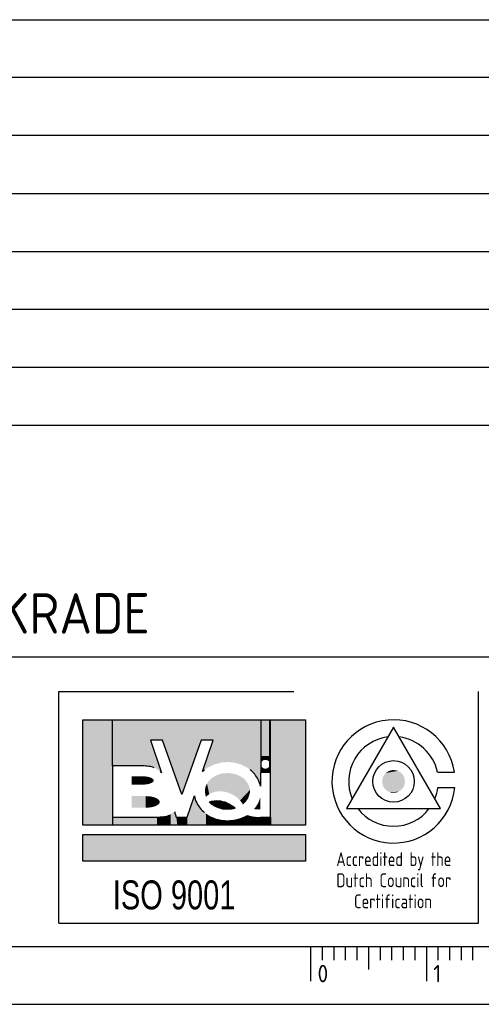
# Model space of a CAD drawing. Extents: x 0 to 841, y 0 to 594.
# Tile 4 of 6: x 711 to 751, y 0 to 85. Entities that reach past the tile are written whole.
import ezdxf
from ezdxf.enums import TextEntityAlignment as Align

# ---------------------------------------------------------------- set-up
doc = ezdxf.new("R2010")
doc.units = 0
doc.header["$LTSCALE"] = 25
doc.header["$MEASUREMENT"] = 0
doc.layers.get('0').update_dxf_attribs({"linetype": 'CONTINUOUS'})
doc.layers.add('E--L$2A-_KADER', color=7, linetype='CONTINUOUS')
doc.layers.add('E--L$4A-_STEMPEL', color=3, linetype='CONTINUOUS')
doc.styles.add('ISO', font='isocp.shx')
doc.styles.get("Standard").update_dxf_attribs({"font": 'isocp2.shx'})
doc.styles.add('UNIV', font='UNIV.SHX')

# ---------------------------------------------------------------- blocks, each defined once
blk = doc.blocks.new('STEMPEL')
at = {"layer": 'E--L$4A-_STEMPEL', "color": 3}
for p, q in [((-185, 85), (-5, 85)), ((-185, 55), (-5, 55)), ((-185, 30), (-5, 30)), ((-126.75, 7), (-126.75, 27)), ((-126.75, 27), (-106.449, 27)), ((-90.5, 7), (-90.5, 27)), ((-126.75, 7), (-90.5, 7))]:
    blk.add_line(p, q, dxfattribs=at)
at = {"layer": 'E--L$4A-_STEMPEL', "color": 2}
for p, q in [((-5, 80), (-185, 80)), ((-5, 75), (-185, 75)), ((-185, 70), (-5, 70)), ((-185, 65), (-5, 65)), ((-185, 60), (-5, 60)), ((-185, 50), (-5, 50)), ((-124.679, 15.453), (-124.679, 24.572)), ((-124.679, 24.572), (-105.436, 24.572)), ((-105.436, 24.572), (-105.436, 15.453)), ((-118.834, 22.815), (-117.887, 19.992)), ((-117.789, 22.815), (-118.834, 22.815)), ((-116.126, 18.104), (-117.789, 22.815)), ((-114.463, 22.815), (-116.126, 18.104)), ((-113.418, 22.815), (-114.463, 22.815)), ((-114.334, 20.087), (-113.418, 22.815)), ((-122.112, 20.582), (-122.112, 16.164)), ((-119.5, 20.582), (-122.112, 20.582)), ((-109.329, 20.012), (-109.329, 18.836)), ((-108.474, 20.012), (-109.329, 20.012)), ((-108.474, 16.164), (-108.474, 20.012)), ((-115.651, 16.164), (-115.04, 17.983)), ((-122.112, 16.164), (-118.264, 16.164)), ((-116.761, 16.64), (-116.601, 16.164)), ((-116.601, 16.164), (-116.126, 16.164)), ((-116.126, 16.164), (-115.651, 16.164)), ((-109.329, 16.164), (-108.474, 16.164)), ((-105.436, 15.453), (-124.679, 15.453)), ((-124.679, 12.353), (-124.679, 14.657)), ((-124.679, 14.657), (-105.436, 14.657)), ((-105.436, 14.657), (-105.436, 12.353)), ((-105.436, 12.353), (-124.679, 12.353))]:
    blk.add_line(p, q, dxfattribs=at)
at = {"layer": 'E--L$4A-_STEMPEL', "color": 2, "linetype": 'CONTINUOUS'}
for p, q in [((-122.112, 20.582), (-122.112, 24.572)), ((-109.282, 20.012), (-109.282, 24.572)), ((-108.521, 20.012), (-108.521, 24.572)), ((-108.474, 20.012), (-108.474, 24.572)), ((-122.112, 16.164), (-122.112, 15.453)), ((-108.474, 16.164), (-108.474, 15.453))]:
    blk.add_line(p, q, dxfattribs=at)
at = {"layer": 'E--L$4A-_STEMPEL', "color": 3}
blk.add_lwpolyline([(-97.833, 23.926), (-101.891, 16.898), (-93.776, 16.898)], close=True, dxfattribs=at)
for points in [[(-94.045, 20.051), (-92.575, 20.051)], [(-93.994, 18.721), (-92.538, 18.721)]]:
    blk.add_lwpolyline(points, dxfattribs=at)
at = {"layer": 'E--L$4A-_STEMPEL', "color": 2}
blk.add_lwpolyline([(-113.752, 17.471, -0.04063), (-113.497, 17.545, -0.089224), (-112.797, 17.559, -0.080644), (-112.063, 17.317, -0.070464), (-111.512, 16.924, -0.070464), (-112.182, 16.829, -0.080644), (-112.945, 16.953, -0.089224), (-113.559, 17.288, -0.04063)], format="xyb", close=True, dxfattribs=at)
at = {"layer": 'E--L$4A-_STEMPEL', "color": 3}
blk.add_circle((-97.833, 19.241), 1.793, dxfattribs=at)
for radius, start, end in [(5.321, 8.75541, 354.39319), (3.874, 97.20337, 202.79663), (3.874, 12.06764, 82.79663), (3.874, 337.20337, 352.2882), (3.874, 217.20337, 322.79663)]:
    blk.add_arc((-97.833, 19.241), radius, start, end, dxfattribs=at)
at = {"layer": 'E--L$4A-_STEMPEL', "color": 2}
for centre, radius, start, end in [((-119.5, 17.151), 3.431, 81.1708, 90), ((-119.332, 18.232), 2.338, 69.44395, 81.1708), ((-118.702, 19.324), 1.054, 39.36778, 47.84451), ((-112.532, 18.229), 2.588, 128.83701, 134.13657), ((-111.833, 18.229), 2.588, 27.22568, 51.16299), ((-111.507, 18.397), 2.222, 11.3929, 27.22568), ((-112.857, 18.397), 2.222, 190.73137, 207.22568), ((-112.532, 18.565), 2.588, 207.22568, 231.16299), ((-118.264, 19.595), 3.431, 270, 278.8292)]:
    blk.add_arc(centre, radius, start, end, dxfattribs=at)
at = {"layer": 'E--L$4A-_STEMPEL', "color": 2, "linetype": 'CONTINUOUS'}
for points in [[(-124.679, 15.453), (-124.679, 24.572), (-122.112, 15.453), (-122.112, 24.572)], [(-122.112, 20.582), (-122.112, 24.572), (-119.5, 20.582), (-119.53, 24.572)], [(-118.834, 22.815), (-119.53, 24.566), (-117.789, 22.815), (-117.797, 24.572)], [(-119.127, 20.562), (-119.53, 24.572), (-118.565, 20.44), (-119.53, 24.566)], [(-119.5, 20.582), (-119.53, 24.572), (-119.127, 20.562), (-119.53, 24.572)], [(-118.271, 20.307), (-119.53, 24.566), (-117.887, 19.992), (-118.834, 22.815)], [(-118.565, 20.44), (-119.53, 24.566), (-118.271, 20.307), (-119.53, 24.566)], [(-117.789, 22.815), (-117.797, 24.572), (-116.126, 18.104), (-116.199, 24.572)], [(-116.126, 18.104), (-116.199, 24.572), (-114.463, 22.815), (-114.467, 24.572)], [(-114.463, 22.815), (-114.467, 24.572), (-113.418, 22.815), (-112.779, 24.572)], [(-114.334, 20.087), (-113.418, 22.815), (-113.886, 20.437), (-112.779, 24.572)], [(-113.886, 20.437), (-112.779, 24.572), (-113.312, 20.719), (-112.62, 24.572)], [(-113.312, 20.719), (-112.62, 24.572), (-112.68, 20.877), (-112.253, 24.572)], [(-112.68, 20.877), (-112.253, 24.572), (-112.182, 20.914), (-112.128, 24.572)], [(-112.182, 20.914), (-112.128, 24.572), (-111.608, 20.865), (-111.6, 24.572)], [(-111.608, 20.865), (-111.6, 24.572), (-111.072, 20.726), (-110.912, 24.572)], [(-111.072, 20.726), (-110.912, 24.572), (-110.428, 20.405), (-110.322, 24.572)], [(-110.428, 20.405), (-110.322, 24.572), (-110.039, 20.095), (-109.776, 24.572)], [(-110.039, 20.095), (-109.776, 24.572), (-109.623, 19.577), (-109.714, 24.572)], [(-109.623, 19.577), (-109.714, 24.572), (-109.329, 18.836), (-109.329, 24.572)], [(-109.329, 20.012), (-109.329, 24.572), (-109.282, 20.012), (-109.282, 24.572)], [(-109.282, 21.442), (-109.282, 24.572), (-108.521, 21.437), (-108.521, 24.572)], [(-108.521, 20.012), (-108.521, 24.572), (-108.474, 20.012), (-108.474, 24.572)], [(-108.474, 15.453), (-108.474, 24.572), (-105.436, 15.453), (-105.436, 24.572)], [(-109.282, 21.437), (-109.282, 20.725), (-109.26, 21.437), (-109.264, 20.841)], [(-109.26, 21.437), (-109.264, 20.841), (-109.234, 21.437), (-109.231, 20.914)], [(-109.234, 21.437), (-109.231, 20.914), (-109.194, 21.437), (-109.196, 20.966)], [(-109.194, 21.437), (-109.196, 20.966), (-109.155, 21.437), (-109.154, 21.009)], [(-109.155, 21.437), (-109.154, 21.009), (-109.111, 21.437), (-109.111, 21.042)], [(-109.111, 21.437), (-109.111, 21.042), (-109.068, 21.437), (-109.066, 21.068)], [(-109.068, 21.437), (-109.066, 21.068), (-109.029, 21.437), (-109.019, 21.087)], [(-109.029, 21.437), (-109.019, 21.087), (-108.983, 21.437), (-108.991, 21.095)], [(-108.983, 21.437), (-108.991, 21.095), (-108.94, 21.437), (-108.938, 21.103)], [(-108.94, 21.437), (-108.938, 21.103), (-108.899, 21.437), (-108.899, 21.105)], [(-108.899, 21.437), (-108.899, 21.105), (-108.837, 21.437), (-108.863, 21.103)], [(-108.837, 21.437), (-108.863, 21.103), (-108.81, 21.437), (-108.806, 21.093)], [(-108.81, 21.437), (-108.806, 21.093), (-108.761, 21.437), (-108.765, 21.08)], [(-108.761, 21.437), (-108.765, 21.08), (-108.728, 21.437), (-108.715, 21.056)], [(-108.728, 21.437), (-108.715, 21.056), (-108.686, 21.437), (-108.683, 21.036)], [(-108.686, 21.437), (-108.683, 21.036), (-108.649, 21.437), (-108.64, 21.001)], [(-108.649, 21.437), (-108.64, 21.001), (-108.613, 21.437), (-108.599, 20.956)], [(-108.613, 21.437), (-108.599, 20.956), (-108.579, 21.437), (-108.572, 20.916)], [(-108.579, 21.437), (-108.572, 20.916), (-108.556, 21.437), (-108.556, 20.884)], [(-108.556, 21.437), (-108.556, 20.884), (-108.536, 21.437), (-108.538, 20.836)], [(-108.536, 21.437), (-108.538, 20.836), (-108.521, 21.437), (-108.521, 20.725)], [(-109.282, 20.012), (-109.282, 20.725), (-109.26, 20.012), (-109.264, 20.608)], [(-109.26, 20.012), (-109.264, 20.608), (-109.234, 20.012), (-109.231, 20.535)], [(-109.234, 20.012), (-109.231, 20.535), (-109.194, 20.012), (-109.196, 20.484)], [(-109.194, 20.012), (-109.196, 20.484), (-109.155, 20.012), (-109.154, 20.441)], [(-109.155, 20.012), (-109.154, 20.441), (-109.111, 20.012), (-109.111, 20.407)], [(-109.111, 20.012), (-109.111, 20.407), (-109.068, 20.012), (-109.066, 20.382)], [(-108.728, 20.012), (-108.715, 20.394), (-108.686, 20.012), (-108.683, 20.414)], [(-108.686, 20.012), (-108.683, 20.414), (-108.649, 20.012), (-108.64, 20.449)], [(-108.649, 20.012), (-108.64, 20.449), (-108.613, 20.012), (-108.599, 20.494)], [(-108.613, 20.012), (-108.599, 20.494), (-108.579, 20.012), (-108.572, 20.534)], [(-108.579, 20.012), (-108.572, 20.534), (-108.556, 20.012), (-108.556, 20.566)], [(-108.556, 20.012), (-108.556, 20.566), (-108.536, 20.012), (-108.538, 20.614)], [(-108.536, 20.012), (-108.538, 20.614), (-108.521, 20.012), (-108.521, 20.725)], [(-120.45, 18.967), (-120.45, 19.68), (-119.5, 18.967), (-119.5, 19.68)], [(-119.5, 18.967), (-119.5, 19.68), (-119.307, 18.975), (-119.298, 19.672)], [(-119.307, 18.975), (-119.298, 19.672), (-119.164, 18.99), (-119.182, 19.66)], [(-119.164, 18.99), (-119.182, 19.66), (-119.03, 19.013), (-119.008, 19.63)], [(-119.03, 19.013), (-119.008, 19.63), (-118.89, 19.05), (-118.901, 19.601)], [(-118.89, 19.05), (-118.901, 19.601), (-118.758, 19.102), (-118.771, 19.552)], [(-118.758, 19.102), (-118.771, 19.552), (-118.665, 19.158), (-118.673, 19.495)], [(-113.557, 19.507), (-113.49, 18.27), (-113.357, 19.649), (-113.311, 18.329)], [(-113.357, 19.649), (-113.311, 18.329), (-113.175, 19.748), (-113.179, 18.359)], [(-113.175, 19.748), (-113.179, 18.359), (-112.948, 19.84), (-112.948, 18.387)], [(-112.948, 19.84), (-112.948, 18.387), (-112.639, 19.921), (-112.722, 18.389)], [(-112.639, 19.921), (-112.722, 18.389), (-112.492, 19.945), (-112.485, 18.363)], [(-112.492, 19.945), (-112.485, 18.363), (-112.108, 19.964), (-112.192, 18.294)], [(-112.108, 19.964), (-112.192, 18.294), (-111.86, 19.943), (-112.01, 18.23)], [(-111.86, 19.943), (-112.01, 18.23), (-111.574, 19.887), (-111.919, 18.193)], [(-111.574, 19.887), (-111.919, 18.193), (-111.319, 19.805), (-111.823, 18.148)], [(-111.319, 19.805), (-111.823, 18.148), (-111.028, 19.661), (-111.688, 18.076)], [(-111.028, 19.661), (-111.688, 18.076), (-110.833, 19.528), (-111.52, 17.97)], [(-109.068, 20.012), (-109.066, 20.382), (-109.029, 20.012), (-109.019, 20.363)], [(-109.029, 20.012), (-109.019, 20.363), (-108.983, 20.012), (-108.991, 20.355)], [(-108.983, 20.012), (-108.991, 20.355), (-108.94, 20.012), (-108.938, 20.346)], [(-108.94, 20.012), (-108.938, 20.346), (-108.899, 20.012), (-108.899, 20.345)], [(-108.899, 20.012), (-108.899, 20.345), (-108.837, 20.012), (-108.863, 20.346)], [(-108.837, 20.012), (-108.863, 20.346), (-108.81, 20.012), (-108.806, 20.357)], [(-108.81, 20.012), (-108.806, 20.357), (-108.761, 20.012), (-108.765, 20.37)], [(-108.761, 20.012), (-108.765, 20.37), (-108.728, 20.012), (-108.715, 20.394)], [(-118.665, 19.158), (-118.673, 19.495), (-118.577, 19.236), (-118.573, 19.406)], [(-118.577, 19.236), (-118.573, 19.406), (-118.551, 19.3), (-118.552, 19.349)], [(-114.1, 18.671), (-114.035, 17.917), (-114.06, 18.813), (-113.917, 18.022)], [(-114.06, 18.813), (-113.917, 18.022), (-113.946, 19.057), (-113.759, 18.134)], [(-113.946, 19.057), (-113.759, 18.134), (-113.775, 19.297), (-113.613, 18.216)], [(-113.775, 19.297), (-113.613, 18.216), (-113.557, 19.507), (-113.49, 18.27)], [(-110.833, 19.528), (-111.52, 17.97), (-110.63, 19.343), (-111.395, 17.877)], [(-110.63, 19.343), (-111.395, 17.877), (-110.483, 19.158), (-111.212, 17.717)], [(-110.483, 19.158), (-111.212, 17.717), (-110.329, 18.879), (-111.155, 17.66)], [(-110.329, 18.879), (-111.155, 17.66), (-110.239, 18.505), (-111.096, 17.596)], [(-120.45, 16.973), (-120.45, 17.97), (-119.238, 16.973), (-119.238, 17.97)], [(-119.238, 16.973), (-119.238, 17.97), (-119.007, 16.982), (-119.016, 17.962)], [(-119.007, 16.982), (-119.016, 17.962), (-118.807, 17.004), (-118.85, 17.944)], [(-118.807, 17.004), (-118.85, 17.944), (-118.672, 17.028), (-118.683, 17.917)], [(-118.672, 17.028), (-118.683, 17.917), (-118.496, 17.076), (-118.478, 17.86)], [(-118.496, 17.076), (-118.478, 17.86), (-118.296, 17.159), (-118.31, 17.791)], [(-115.659, 15.453), (-115.651, 16.164), (-115.029, 15.453), (-115.04, 17.983)], [(-115.029, 15.453), (-115.04, 17.983), (-114.399, 15.453), (-114.579, 16.981)], [(-114.13, 18.397), (-114.094, 18.096), (-114.1, 18.671), (-114.035, 17.917)], [(-110.239, 18.505), (-111.096, 17.596), (-110.243, 18.251), (-111.023, 17.512)], [(-110.243, 18.251), (-111.023, 17.512), (-110.396, 17.776), (-110.931, 17.392)], [(-109.329, 17.822), (-109.359, 17.828), (-109.329, 17.958)], [(-118.296, 17.159), (-118.31, 17.791), (-118.14, 17.267), (-118.151, 17.685)], [(-118.14, 17.267), (-118.151, 17.685), (-118.056, 17.359), (-118.066, 17.6)], [(-118.056, 17.359), (-118.066, 17.6), (-118.03, 17.431), (-118.028, 17.499)], [(-113.752, 17.471), (-113.56, 17.53), (-113.695, 17.411), (-113.257, 17.578)], [(-113.695, 17.411), (-113.257, 17.578), (-113.589, 17.313), (-113.058, 17.583)], [(-113.589, 17.313), (-113.058, 17.583), (-113.427, 17.191), (-112.853, 17.567)], [(-113.427, 17.191), (-112.853, 17.567), (-113.242, 17.08), (-112.609, 17.521)], [(-113.242, 17.08), (-112.609, 17.521), (-113.038, 16.986), (-112.41, 17.464)], [(-113.038, 16.986), (-112.41, 17.464), (-112.854, 16.924), (-112.217, 17.39)], [(-112.854, 16.924), (-112.217, 17.39), (-112.612, 16.868), (-112.047, 17.309)], [(-112.612, 16.868), (-112.047, 17.309), (-112.358, 16.835), (-111.878, 17.211)], [(-112.358, 16.835), (-111.878, 17.211), (-112.158, 16.829), (-111.738, 17.114)], [(-112.158, 16.829), (-111.738, 17.114), (-111.937, 16.842), (-111.651, 17.046)], [(-111.937, 16.842), (-111.651, 17.046), (-111.808, 16.858), (-111.586, 16.991)], [(-110.396, 17.776), (-110.931, 17.392), (-110.56, 17.532), (-110.89, 17.333)], [(-110.56, 17.532), (-110.89, 17.333), (-110.715, 17.366), (-110.864, 17.294)], [(-110.715, 17.366), (-110.864, 17.294), (-110.842, 17.259)], [(-109.891, 16.854), (-109.749, 17.03), (-109.762, 16.834), (-109.705, 17.091)], [(-109.762, 16.834), (-109.705, 17.091), (-109.645, 16.823), (-109.673, 17.138)], [(-109.645, 16.823), (-109.673, 17.138), (-109.478, 16.817), (-109.653, 17.169)], [(-109.478, 16.817), (-109.653, 17.169), (-109.366, 16.819), (-109.611, 17.237)], [(-109.366, 16.819), (-109.611, 17.237), (-109.329, 16.821), (-109.599, 17.257)], [(-109.329, 16.821), (-109.599, 17.257), (-109.329, 17.385), (-109.522, 17.399)], [(-109.329, 17.385), (-109.522, 17.399), (-109.329, 17.621), (-109.416, 17.645)], [(-109.329, 17.621), (-109.416, 17.645), (-109.329, 17.822), (-109.359, 17.828)], [(-122.112, 15.453), (-122.112, 16.164), (-118.269, 15.453), (-118.269, 16.164)], [(-118.269, 15.453), (-118.269, 16.164), (-117.482, 15.453), (-117.486, 16.259)], [(-117.482, 15.453), (-117.486, 16.259), (-117.077, 15.453), (-117.092, 16.409)], [(-117.077, 15.453), (-117.092, 16.409), (-116.784, 15.453), (-116.761, 16.64)], [(-116.784, 15.453), (-116.761, 16.64), (-116.514, 15.453), (-116.601, 16.164)], [(-116.514, 15.453), (-116.601, 16.164), (-115.659, 15.453), (-115.651, 16.164)], [(-114.399, 15.453), (-114.579, 16.981), (-114.039, 15.453), (-114.051, 16.469)], [(-114.039, 15.453), (-114.051, 16.469), (-113.589, 15.453), (-113.654, 16.224)], [(-113.589, 15.453), (-113.654, 16.224), (-113.139, 15.453), (-113.147, 16.021)], [(-111.808, 16.858), (-111.586, 16.991), (-111.646, 16.889), (-111.557, 16.965)], [(-111.646, 16.889), (-111.557, 16.965), (-111.512, 16.924)], [(-111.159, 15.453), (-111.098, 16.059), (-110.686, 15.453), (-110.808, 16.176)], [(-110.686, 15.453), (-110.808, 16.176), (-110.236, 15.453), (-110.477, 16.331)], [(-110.236, 15.453), (-110.477, 16.331), (-110.034, 15.453), (-109.987, 16.207)], [(-110.034, 15.453), (-109.987, 16.207), (-109.696, 15.453), (-109.585, 16.164)], [(-109.696, 15.453), (-109.585, 16.164), (-109.314, 15.453), (-109.224, 16.164)], [(-109.314, 15.453), (-109.224, 16.164), (-108.474, 15.453), (-108.474, 16.164)], [(-113.139, 15.453), (-113.147, 16.021), (-112.734, 15.453), (-112.687, 15.918)], [(-112.734, 15.453), (-112.687, 15.918), (-112.059, 15.453), (-112.172, 15.88)], [(-112.059, 15.453), (-112.172, 15.88), (-111.541, 15.453), (-111.583, 15.933)], [(-111.541, 15.453), (-111.583, 15.933), (-111.159, 15.453), (-111.098, 16.059)], [(-124.679, 12.353), (-124.679, 14.657), (-105.436, 12.353), (-105.436, 14.657)]]:
    blk.add_solid(points, dxfattribs=at)
at = {"layer": 'E--L$4A-_STEMPEL', "color": 3, "linetype": 'CONTINUOUS'}
for points in [[(-96.91, 19.577), (-98.806, 19.384), (-96.866, 19.415), (-98.816, 19.222)], [(-96.975, 19.72), (-98.77, 19.539), (-96.91, 19.577), (-98.806, 19.384)], [(-97.05, 19.834), (-98.717, 19.672), (-96.975, 19.72), (-98.77, 19.539)], [(-97.135, 19.933), (-98.688, 19.726), (-97.05, 19.834), (-98.717, 19.672)], [(-97.242, 20.026), (-98.607, 19.848), (-97.135, 19.933), (-98.688, 19.726)], [(-97.33, 20.085), (-98.549, 19.915), (-97.242, 20.026), (-98.607, 19.848)], [(-97.467, 20.153), (-98.494, 19.969), (-97.33, 20.085), (-98.549, 19.915)], [(-97.625, 20.201), (-98.279, 20.117), (-97.467, 20.153), (-98.494, 19.969)], [(-97.833, 20.224), (-98.056, 20.198), (-97.625, 20.201), (-98.279, 20.117)], [(-96.866, 19.415), (-98.816, 19.222), (-96.852, 19.286), (-98.807, 19.102)], [(-96.852, 19.286), (-98.807, 19.102), (-96.863, 19.082), (-98.785, 18.994)], [(-96.863, 19.082), (-98.785, 18.994), (-96.903, 18.923), (-98.745, 18.872)], [(-96.903, 18.923), (-98.745, 18.872), (-96.975, 18.762), (-98.687, 18.753)], [(-96.975, 18.762), (-98.687, 18.753), (-97.095, 18.592), (-98.579, 18.6)], [(-97.095, 18.592), (-98.579, 18.6), (-97.231, 18.464), (-98.438, 18.466)], [(-97.231, 18.464), (-98.438, 18.466), (-97.421, 18.349), (-98.185, 18.323)], [(-97.421, 18.349), (-98.185, 18.323), (-97.556, 18.298), (-97.978, 18.269)], [(-97.556, 18.298), (-97.978, 18.269), (-97.711, 18.266), (-97.833, 18.258)]]:
    blk.add_solid(points, dxfattribs=at)
at = {"layer": 'E--L$4A-_STEMPEL', "color": 1, "style": 'ISO'}
for s, width, p, p2 in [('Accredited by the', 0.791888, (-102.775, 11.93), (-92.845, 11.93)), ('Dutch Council for', 0.823406, (-102.775, 10.109), (-92.845, 10.109)), ('Certification', 0.771573, (-101.254, 8.289), (-94.508, 8.289))]:
    blk.add_text(s, height=1.2, dxfattribs=dict(at, width=width)).set_placement(p, p2, align=Align.FIT)
at = {"layer": 'E--L$4A-_STEMPEL', "color": 3, "style": 'UNIV', "width": 0.75}
blk.add_text('ISO 9001', height=2.5, dxfattribs=at).set_placement((-122.086, 8.195))
at = {"layer": 'E--L$4A-_STEMPEL', "color": 2, "style": 'ISO'}
for tag, p in [('REVISIELETTER', (-183.5, 76.5)), ('OMSCHRIJVING', (-177.5, 76.5)), ('DATUM-GETEKEND', (-64, 76.5)), ('GETEKEND-DOOR', (-49, 76.5)), ('GEZIEN-DOOR', (-38, 76.5)), ('ACC-DOOR', (-26.5, 76.5)), ('ACC-DOOR', (-15.5, 76.5)), ('REVISIELETTER', (-183.5, 71.5)), ('OMSCHRIJVING', (-177.5, 71.5)), ('DATUM-GETEKEND', (-64, 71.5)), ('GETEKEND-DOOR', (-49, 71.5)), ('GEZIEN-DOOR', (-38, 71.5)), ('ACC-DOOR', (-26.5, 71.5)), ('ACC-DOOR', (-15.5, 71.5)), ('REVISIELETTER', (-183.5, 66.5)), ('OMSCHRIJVING', (-177.5, 66.5)), ('DATUM-GETEKEND', (-64, 66.5)), ('GETEKEND-DOOR', (-49, 66.5)), ('GEZIEN-DOOR', (-38, 66.5)), ('ACC-DOOR', (-27, 66.5)), ('ACC-DOOR', (-15.5, 66.5)), ('REVISIELETTER', (-183.5, 61.5)), ('OMSCHRIJVING', (-177.5, 61.5)), ('DATUM-GETEKEND', (-64, 61.5)), ('GETEKEND-DOOR', (-49, 61.5)), ('GEZIEN-DOOR', (-38, 61.5)), ('ACC-DOOR', (-27, 61.5)), ('ACC-DOOR', (-15.5, 61.5)), ('OMSCHRIJVING-O', (-177.5, 56.5)), ('DATUM-GETEKEND', (-64, 56.5)), ('GEZIEN-DOOR', (-38, 56.5)), ('ACC-DOOR', (-26.5, 56.5)), ('ACC-DOOR', (-15.5, 56.5)), ('OMSCHRIJVING', (-162, 51.5)), ('ACAD-RELEASE', (-37, 51.5)), ('ACAD-REF', (-37, 46.5)), ('ACAD-DIR', (-37, 41.5)), ('X-REF', (-37, 36.5)), ('XREF-DIR', (-37, 31.5)), ('SCHAAL', (-49.5, 21.5)), ('FORMAAT', (-21, 21.5)), ('WERKNUMMER', (-49.5, 16.5)), ('AANTAL-BLADEN', (-21, 16.5))]:
    blk.add_attdef(tag, p, '', height=1.8, dxfattribs=at)
at = {"layer": 'E--L$4A-_STEMPEL', "style": 'ISO'}
for tag, p in [('OPMERKING-1', (-184, 44)), ('OPMERKING-2', (-184, 38)), ('OPMERKING-3', (-184, 32))]:
    blk.add_attdef(tag, p, '', height=3.5, dxfattribs=at)
for tag, p in [('PROJEKT-NUMMER', (-38.5, 6.5)), ('BLAD-NUMMER', (-7.5, 6.5))]:
    blk.add_attdef(tag, text='', height=3.5, dxfattribs=at).set_placement(p, align=Align.RIGHT)
blk = doc.blocks.new('A1')
at = {"layer": 'E--L$2A-_KADER', "color": 4}
blk.add_line((25, 5), (836, 5), dxfattribs=at)
at = {"layer": 'E--L$2A-_KADER', "color": 2}
blk.add_line((0, 0), (841, 0), dxfattribs=at)
for points in [[(736, 5), (736, 2)], [(737, 5), (737, 3.8)], [(738, 5), (738, 3.8)], [(739, 5), (739, 3.8)], [(740, 5), (740, 3.8)], [(741, 5), (741, 3)], [(742, 5), (742, 3.8)], [(743, 5), (743, 3.8)], [(744, 5), (744, 3.8)], [(745, 5), (745, 3.8)], [(746, 5), (746, 2)], [(747, 5), (747, 3.8)], [(748, 5), (748, 3.8)], [(749, 5), (749, 3.8)], [(750, 5), (750, 3.8)]]:
    blk.add_lwpolyline(points, dxfattribs=at)
for s, p in [('0', (736.6, 1.9)), ('1', (746.6, 1.9))]:
    blk.add_text(s, height=1.5, dxfattribs=at).set_placement(p)

msp = doc.modelspace()

# ---------------------------------------------------------------- block references
msp.add_blockref('A1', (0, 0))
ref = msp.add_blockref('STEMPEL', (841, 0))
ref.add_attrib('OPMERKING-3', 'STADION RODA JC TE KERKRADE', (657, 32), dxfattribs={"layer": 'E--L$4A-_STEMPEL', "height": 3.5, "style": 'ISO'})

doc.saveas('drawing.dxf')
